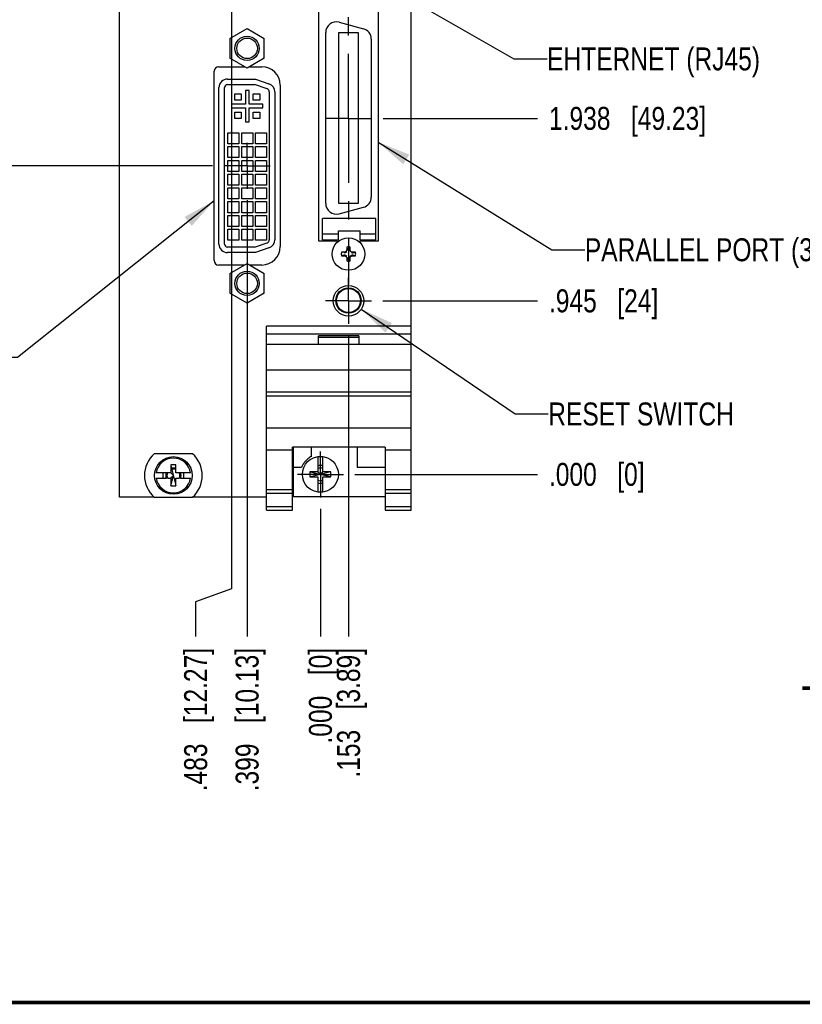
# Model space of a CAD drawing. Header units: inches. Extents: x 0.2 to 16.8, y 0.2 to 10.8.
# Tile 2 of 19: x 7.2 to 11.5, y 0.2 to 5.6. Entities that reach past the tile are written whole.
import ezdxf

# ---------------------------------------------------------------- set-up
doc = ezdxf.new("R2010")
doc.units = ezdxf.units.IN
doc.header["$LTSCALE"] = 0.935
doc.header["$MEASUREMENT"] = 0
doc.linetypes.add('CENTER', pattern=[0.6, 0.375, -0.075, 0.075, -0.075])
doc.layers.get('0').update_dxf_attribs({"linetype": 'CONTINUOUS'})
for name, color, linetype in [('DEFAULT_1', 7, 'CENTER'), ('DETAIL', 7, 'CONTINUOUS'), ('DIMENSIONS', 7, 'CONTINUOUS')]:
    doc.layers.add(name, color=color, linetype=linetype)
doc.styles.get("Standard").update_dxf_attribs({"font": 'txt', "width": 0.8})
doc.dimstyles.new('DIMSTYLE_1', dxfattribs={"dimtxt": 0.125, "dimasz": 0.18, "dimexe": 0.18, "dimexo": 0.0625, "dimgap": 0.09, "dimtad": 0, "dimtih": 1, "dimtoh": 1, "dimdec": 3, "dimzin": 4, "dimdsep": 46, "dimtxsty": 'STANDARD', "dimblk": '_FILLED', "dimblk1": '_FILLED', "dimblk2": '_FILLED', "dimcen": 0.09, "dimadec": 0, "dimazin": 0, "dimtp": 0.01, "dimtm": 0.01, "dimtfac": 1, "dimtdec": 3, "dimtofl": 0, "dimtmove": 0, "dimatfit": 3, "dimldrblk": '_FILLED', "dimfxl": 1, "dimtolj": 1, "dimtzin": 4, "dimarcsym": 0})
doc.dimstyles.get("Standard").update_dxf_attribs({"dimtxt": 0.125, "dimasz": 0.18, "dimexe": 0.18, "dimexo": 0.0625, "dimgap": 0.09, "dimtad": 0, "dimtih": 1, "dimtoh": 1, "dimdec": 3, "dimzin": 4, "dimdsep": 46, "dimtxsty": 'STANDARD', "dimblk": '_FILLED', "dimblk1": '_FILLED', "dimblk2": '_FILLED', "dimcen": 0.09, "dimadec": 0, "dimazin": 0, "dimtol": 1, "dimtp": 0.01, "dimtm": 0.01, "dimtfac": 1, "dimtdec": 3, "dimtofl": 0, "dimtmove": 0, "dimatfit": 3, "dimldrblk": '_FILLED', "dimfxl": 1, "dimtolj": 1, "dimtzin": 4, "dimarcsym": 0})

# ---------------------------------------------------------------- blocks, each defined once
blk = doc.blocks.new('*D0')
at = {"layer": 'DIMENSIONS', "color": 2, "linetype": 'CONTINUOUS'}
blk.add_line((9.189, 4.0786), (10.0299, 4.0786), dxfattribs=at)
at = {"layer": 'DIMENSIONS', "color": 2, "linetype": 'CONTINUOUS', "insert": (10.0924, 4.1411), "char_height": 0.125, "width": 0.925, "attachment_point": 1, "line_spacing_factor": 0.9}
blk.add_mtext('.945{\\Ftxt.shx;\\W1.000000;\\H0.125000; }[24]', dxfattribs=at)
blk = doc.blocks.new('_FILLED')
at = {"color": 0, "linetype": 'BYBLOCK'}
blk.add_solid([(0, 0), (-1, 0.174), (-1, -0.174)], dxfattribs=at)
blk = doc.blocks.new('*D1')
at = {"layer": 'DIMENSIONS', "color": 2, "linetype": 'CONTINUOUS'}
blk.add_line((8.4496, 4.626), (8.4496, 2.2514), dxfattribs=at)
at = {"layer": 'DIMENSIONS', "color": 2, "linetype": 'CONTINUOUS', "insert": (8.3871, 2.1889), "char_height": 0.125, "width": 1.225, "attachment_point": 3, "rotation": 90, "line_spacing_factor": 0.9}
blk.add_mtext('.399{\\Ftxt.shx;\\W1.000000;\\H0.125000; }[10.13]', dxfattribs=at)
blk = doc.blocks.new('*D2')
at = {"layer": 'DIMENSIONS', "color": 2, "linetype": 'CONTINUOUS'}
blk.add_line((9.036, 3.1339), (10.0299, 3.1339), dxfattribs=at)
at = {"layer": 'DIMENSIONS', "color": 2, "linetype": 'CONTINUOUS', "insert": (10.0924, 3.1964), "char_height": 0.125, "width": 0.825, "attachment_point": 1, "line_spacing_factor": 0.9}
blk.add_mtext('.000{\\Ftxt.shx;\\W1.000000;\\H0.125000; }[0]', dxfattribs=at)
blk = doc.blocks.new('*D3')
at = {"layer": 'DIMENSIONS', "color": 2, "linetype": 'CONTINUOUS'}
blk.add_line((8.8484, 2.9463), (8.8484, 2.2514), dxfattribs=at)
at = {"layer": 'DIMENSIONS', "color": 2, "linetype": 'CONTINUOUS', "insert": (8.7859, 2.1889), "char_height": 0.125, "width": 0.825, "attachment_point": 3, "rotation": 90, "line_spacing_factor": 0.9}
blk.add_mtext('.000{\\Ftxt.shx;\\W1.000000;\\H0.125000; }[0]', dxfattribs=at)
blk = doc.blocks.new('*D4')
at = {"layer": 'DIMENSIONS', "color": 2, "linetype": 'CONTINUOUS'}
blk.add_line((9.1895, 5.0721), (10.0299, 5.0721), dxfattribs=at)
at = {"layer": 'DIMENSIONS', "color": 2, "linetype": 'CONTINUOUS', "insert": (10.0924, 5.1346), "char_height": 0.125, "width": 1.325, "attachment_point": 1, "line_spacing_factor": 0.9}
blk.add_mtext('1.938{\\Ftxt.shx;\\W1.000000;\\H0.125000; }[49.23]', dxfattribs=at)
blk = doc.blocks.new('*D5')
at = {"layer": 'DIMENSIONS', "color": 2, "linetype": 'CONTINUOUS'}
blk.add_line((9.189, 6.5608), (10.0299, 6.5608), dxfattribs=at)
at = {"layer": 'DIMENSIONS', "color": 2, "linetype": 'CONTINUOUS', "insert": (10.0924, 6.6233), "char_height": 0.125, "width": 1.325, "attachment_point": 1, "line_spacing_factor": 0.9}
blk.add_mtext('3.427{\\Ftxt.shx;\\W1.000000;\\H0.125000; }[87.04]', dxfattribs=at)
blk = doc.blocks.new('*D6')
at = {"layer": 'DIMENSIONS', "color": 2, "linetype": 'CONTINUOUS'}
blk.add_line((9.1889, 7.4026), (10.0299, 7.4026), dxfattribs=at)
at = {"layer": 'DIMENSIONS', "color": 2, "linetype": 'CONTINUOUS', "insert": (10.0924, 7.4651), "char_height": 0.125, "width": 1.425, "attachment_point": 1, "line_spacing_factor": 0.9}
blk.add_mtext('4.269{\\Ftxt.shx;\\W1.000000;\\H0.125000; }[108.43]', dxfattribs=at)
blk = doc.blocks.new('*D7')
at = {"layer": 'DIMENSIONS', "color": 2, "linetype": 'CONTINUOUS'}
blk.add_line((8.1858, 7.2171), (7.0669, 7.2171), dxfattribs=at)
at = {"layer": 'DIMENSIONS', "color": 2, "linetype": 'CONTINUOUS', "insert": (7.0044, 7.2796), "char_height": 0.125, "width": 1.425, "attachment_point": 3, "line_spacing_factor": 0.9}
blk.add_mtext('4.083{\\Ftxt.shx;\\W1.000000;\\H0.125000; }[103.71]', dxfattribs=at)
blk = doc.blocks.new('*D8')
at = {"layer": 'DIMENSIONS', "color": 2, "linetype": 'CONTINUOUS'}
blk.add_line((7.9582, 6.7563), (7.0669, 6.7563), dxfattribs=at)
at = {"layer": 'DIMENSIONS', "color": 2, "linetype": 'CONTINUOUS', "insert": (7.0044, 6.8188), "char_height": 0.125, "width": 1.325, "attachment_point": 3, "line_spacing_factor": 0.9}
blk.add_mtext('3.622{\\Ftxt.shx;\\W1.000000;\\H0.125000; }[92.01]', dxfattribs=at)
blk = doc.blocks.new('*D9')
at = {"layer": 'DIMENSIONS', "color": 2, "linetype": 'CONTINUOUS'}
blk.add_line((8.1778, 6.0326), (7.0669, 6.0326), dxfattribs=at)
at = {"layer": 'DIMENSIONS', "color": 2, "linetype": 'CONTINUOUS', "insert": (7.0044, 6.0951), "char_height": 0.125, "width": 1.325, "attachment_point": 3, "line_spacing_factor": 0.9}
blk.add_mtext('2.899{\\Ftxt.shx;\\W1.000000;\\H0.125000; }[73.63]', dxfattribs=at)
blk = doc.blocks.new('*D10')
at = {"layer": 'DIMENSIONS', "color": 2, "linetype": 'CONTINUOUS'}
blk.add_line((8.262, 4.8136), (7.0669, 4.8136), dxfattribs=at)
at = {"layer": 'DIMENSIONS', "color": 2, "linetype": 'CONTINUOUS', "insert": (7.0044, 4.8761), "char_height": 0.125, "width": 1.325, "attachment_point": 3, "line_spacing_factor": 0.9}
blk.add_mtext('1.680{\\Ftxt.shx;\\W1.000000;\\H0.125000; }[42.67]', dxfattribs=at)
blk = doc.blocks.new('*D13')
at = {"layer": 'DIMENSIONS', "color": 2, "linetype": 'CONTINUOUS'}
for p, q in [((8.3654, 5.845), (8.3654, 2.5115)), ((8.3654, 2.5115), (8.1695, 2.44)), ((8.1695, 2.44), (8.1695, 2.2514))]:
    blk.add_line(p, q, dxfattribs=at)
at = {"layer": 'DIMENSIONS', "color": 2, "linetype": 'CONTINUOUS', "insert": (8.107, 2.1889), "char_height": 0.125, "width": 1.225, "attachment_point": 3, "rotation": 90, "line_spacing_factor": 0.9}
blk.add_mtext('.483{\\Ftxt.shx;\\W1.000000;\\H0.125000; }[12.27]', dxfattribs=at)
blk = doc.blocks.new('*D16')
at = {"layer": 'DIMENSIONS', "color": 2, "linetype": 'CONTINUOUS'}
blk.add_line((9.0014, 3.891), (9.0014, 2.2514), dxfattribs=at)
at = {"layer": 'DIMENSIONS', "color": 2, "linetype": 'CONTINUOUS', "insert": (8.9389, 2.1889), "char_height": 0.125, "width": 1.125, "attachment_point": 3, "rotation": 90, "line_spacing_factor": 0.9}
blk.add_mtext('.153{\\Ftxt.shx;\\W1.000000;\\H0.125000; }[3.89]', dxfattribs=at)

msp = doc.modelspace()

# ---------------------------------------------------------------- linework, layer by layer
at = {"color": 6, "linetype": 'CONTINUOUS'}
for p, q in [((7.7544, 3.0098), (7.7544, 8.0768)), ((9.3424, 2.9389), (9.3424, 8.0768)), ((8.8399, 4.4041), (8.8399, 5.7411)), ((9.1629, 5.7411), (9.1629, 4.4041)), ((8.9502, 5.5954), (9.0825, 5.5599)), ((8.3561, 5.5074), (8.4496, 5.5614)), ((8.4496, 5.5614), (8.5431, 5.5074)), ((8.8774, 4.6084), (8.8774, 5.5395)), ((9.0565, 5.5383), (8.9463, 5.5383)), ((8.9463, 5.5383), (8.9463, 4.6096)), ((9.0565, 4.6096), (9.0565, 5.5383)), ((8.3561, 5.5074), (8.3561, 5.3994)), ((8.5431, 5.3994), (8.5431, 5.5074)), ((9.1254, 5.504), (9.1254, 4.6438)), ((8.4496, 5.3454), (8.3561, 5.3994)), ((8.5431, 5.3994), (8.4496, 5.3454)), ((8.2696, 4.2986), (8.2696, 5.3286)), ((8.2946, 5.3536), (8.4354, 5.3536)), ((8.4638, 5.3536), (8.5296, 5.3536)), ((8.3425, 5.2861), (8.4947, 5.2861)), ((8.3425, 5.2561), (8.4897, 5.2561)), ((8.5589, 5.2322), (8.4897, 5.2561)), ((8.4947, 5.2861), (8.5687, 5.2605)), ((8.6296, 5.2536), (8.6296, 4.3736)), ((8.2965, 4.3872), (8.2965, 5.2401)), ((8.3265, 4.3872), (8.3265, 5.2401)), ((8.383, 5.1711), (8.383, 5.2061)), ((8.383, 5.2061), (8.418, 5.2061)), ((8.418, 5.2061), (8.418, 5.1711)), ((8.483, 5.2061), (8.518, 5.2061)), ((8.483, 5.1711), (8.483, 5.2061)), ((8.518, 5.2061), (8.518, 5.1711)), ((8.5704, 5.2161), (8.5704, 4.4112)), ((8.6004, 5.2161), (8.6004, 4.4112)), ((8.418, 5.1711), (8.383, 5.1711)), ((8.518, 5.1711), (8.483, 5.1711)), ((8.383, 5.1061), (8.418, 5.1061)), ((8.383, 5.0711), (8.383, 5.1061)), ((8.418, 5.1061), (8.418, 5.0711)), ((8.483, 5.1061), (8.518, 5.1061)), ((8.483, 5.0711), (8.483, 5.1061)), ((8.518, 5.1061), (8.518, 5.0711)), ((8.418, 5.0711), (8.383, 5.0711)), ((8.518, 5.0711), (8.483, 5.0711)), ((8.3455, 4.9936), (8.4055, 4.9936)), ((8.3455, 4.9336), (8.3455, 4.9936)), ((8.4055, 4.9936), (8.4055, 4.9336)), ((8.4205, 4.9936), (8.4805, 4.9936)), ((8.4205, 4.9336), (8.4205, 4.9936)), ((8.4805, 4.9936), (8.4805, 4.9336)), ((8.4955, 4.9936), (8.5555, 4.9936)), ((8.4955, 4.9336), (8.4955, 4.9936)), ((8.5555, 4.9936), (8.5555, 4.9336)), ((8.4055, 4.9336), (8.3455, 4.9336)), ((8.4805, 4.9336), (8.4205, 4.9336)), ((8.5555, 4.9336), (8.4955, 4.9336)), ((8.3455, 4.9186), (8.4055, 4.9186)), ((8.3455, 4.8586), (8.3455, 4.9186)), ((8.4055, 4.9186), (8.4055, 4.8586)), ((8.4205, 4.9186), (8.4805, 4.9186)), ((8.4205, 4.8586), (8.4205, 4.9186)), ((8.4805, 4.9186), (8.4805, 4.8586)), ((8.4955, 4.9186), (8.5555, 4.9186)), ((8.4955, 4.8586), (8.4955, 4.9186)), ((8.5555, 4.9186), (8.5555, 4.8586)), ((8.4055, 4.8586), (8.3455, 4.8586)), ((8.3455, 4.8436), (8.4055, 4.8436)), ((8.3455, 4.7836), (8.3455, 4.8436)), ((8.4055, 4.8436), (8.4055, 4.7836)), ((8.4805, 4.8586), (8.4205, 4.8586)), ((8.4205, 4.8436), (8.4805, 4.8436)), ((8.4205, 4.7836), (8.4205, 4.8436)), ((8.4805, 4.8436), (8.4805, 4.7836)), ((8.5555, 4.8586), (8.4955, 4.8586)), ((8.4955, 4.8436), (8.5555, 4.8436)), ((8.4955, 4.7836), (8.4955, 4.8436)), ((8.5555, 4.8436), (8.5555, 4.7836)), ((8.4055, 4.7836), (8.3455, 4.7836)), ((8.4805, 4.7836), (8.4205, 4.7836)), ((8.5555, 4.7836), (8.4955, 4.7836)), ((8.3455, 4.7686), (8.4055, 4.7686)), ((8.3455, 4.7086), (8.3455, 4.7686)), ((8.4055, 4.7686), (8.4055, 4.7086)), ((8.4205, 4.7686), (8.4805, 4.7686)), ((8.4205, 4.7086), (8.4205, 4.7686)), ((8.4805, 4.7686), (8.4805, 4.7086)), ((8.4955, 4.7686), (8.5555, 4.7686)), ((8.4955, 4.7086), (8.4955, 4.7686)), ((8.5555, 4.7686), (8.5555, 4.7086)), ((8.4055, 4.7086), (8.3455, 4.7086)), ((8.3455, 4.6936), (8.4055, 4.6936)), ((8.3455, 4.6336), (8.3455, 4.6936)), ((8.4055, 4.6936), (8.4055, 4.6336)), ((8.4805, 4.7086), (8.4205, 4.7086)), ((8.4205, 4.6936), (8.4805, 4.6936)), ((8.4205, 4.6336), (8.4205, 4.6936)), ((8.4805, 4.6936), (8.4805, 4.6336)), ((8.5555, 4.7086), (8.4955, 4.7086)), ((8.4955, 4.6936), (8.5555, 4.6936)), ((8.4955, 4.6336), (8.4955, 4.6936)), ((8.5555, 4.6936), (8.5555, 4.6336)), ((8.4055, 4.6336), (8.3455, 4.6336)), ((8.3455, 4.6186), (8.4055, 4.6186)), ((8.3455, 4.5586), (8.3455, 4.6186)), ((8.4055, 4.6186), (8.4055, 4.5586)), ((8.4805, 4.6336), (8.4205, 4.6336)), ((8.4205, 4.6186), (8.4805, 4.6186)), ((8.4205, 4.5586), (8.4205, 4.6186)), ((8.4805, 4.6186), (8.4805, 4.5586)), ((8.5555, 4.6336), (8.4955, 4.6336)), ((8.4955, 4.6186), (8.5555, 4.6186)), ((8.4955, 4.5586), (8.4955, 4.6186)), ((8.5555, 4.6186), (8.5555, 4.5586)), ((8.4055, 4.5586), (8.3455, 4.5586)), ((8.4805, 4.5586), (8.4205, 4.5586)), ((8.5555, 4.5586), (8.4955, 4.5586)), ((8.9463, 4.6096), (9.0565, 4.6096)), ((8.9502, 4.5525), (9.0825, 4.5879)), ((8.3455, 4.5436), (8.4055, 4.5436)), ((8.3455, 4.4836), (8.3455, 4.5436)), ((8.4055, 4.5436), (8.4055, 4.4836)), ((8.4205, 4.5436), (8.4805, 4.5436)), ((8.4205, 4.4836), (8.4205, 4.5436)), ((8.4805, 4.5436), (8.4805, 4.4836)), ((8.4955, 4.5436), (8.5555, 4.5436)), ((8.4955, 4.4836), (8.4955, 4.5436)), ((8.5555, 4.5436), (8.5555, 4.4836)), ((9.151, 4.5265), (8.8597, 4.5265)), ((8.8597, 4.4103), (8.8597, 4.5265)), ((9.151, 4.4103), (9.151, 4.5265)), ((8.4055, 4.4836), (8.3455, 4.4836)), ((8.3455, 4.4686), (8.4055, 4.4686)), ((8.3455, 4.4086), (8.3455, 4.4686)), ((8.4055, 4.4686), (8.4055, 4.4086)), ((8.4805, 4.4836), (8.4205, 4.4836)), ((8.4205, 4.4686), (8.4805, 4.4686)), ((8.4205, 4.4086), (8.4205, 4.4686)), ((8.4805, 4.4686), (8.4805, 4.4086)), ((8.5555, 4.4836), (8.4955, 4.4836)), ((8.4955, 4.4686), (8.5555, 4.4686)), ((8.4955, 4.4086), (8.4955, 4.4686)), ((8.5555, 4.4686), (8.5555, 4.4086)), ((8.9463, 4.4596), (9.0644, 4.4596)), ((8.9463, 4.4103), (8.9463, 4.4596)), ((9.0644, 4.4103), (9.0644, 4.4596)), ((8.4055, 4.4086), (8.3455, 4.4086)), ((8.4805, 4.4086), (8.4205, 4.4086)), ((8.5555, 4.4086), (8.4955, 4.4086)), ((8.9414, 4.4041), (8.8399, 4.4041)), ((8.9463, 4.4418), (8.8597, 4.4418)), ((8.8597, 4.4103), (8.9463, 4.4103)), ((8.9414, 4.3976), (8.9414, 4.4041)), ((9.1629, 4.4041), (9.0614, 4.4041)), ((9.0614, 4.4041), (9.0614, 4.3976)), ((9.151, 4.4418), (9.0644, 4.4418)), ((9.0644, 4.4103), (9.151, 4.4103)), ((8.4897, 4.3712), (8.3425, 4.3712)), ((8.4897, 4.3712), (8.5589, 4.3951)), ((8.5687, 4.3667), (8.4947, 4.3412)), ((8.4947, 4.3412), (8.3425, 4.3412)), ((8.9803, 4.3288), (8.9825, 4.3236)), ((9.0061, 4.3124), (9.0113, 4.3147)), ((9.0147, 4.3203), (9.0121, 4.3228)), ((9.0203, 4.3236), (9.0225, 4.3288)), ((8.4354, 4.2736), (8.2946, 4.2736)), ((8.3561, 4.2278), (8.4496, 4.2818)), ((8.4496, 4.2818), (8.5431, 4.2278)), ((8.5296, 4.2736), (8.4638, 4.2736)), ((8.3561, 4.2278), (8.3561, 4.1199)), ((8.5431, 4.1199), (8.5431, 4.2278)), ((8.4496, 4.0659), (8.3561, 4.1199)), ((8.5431, 4.1199), (8.4496, 4.0659)), ((9.3424, 3.9409), (8.5544, 3.9409)), ((8.5544, 2.9389), (8.5544, 3.9409)), ((9.3424, 3.8979), (8.5544, 3.8979)), ((9.0584, 3.8879), (8.8384, 3.8879)), ((8.8384, 3.8409), (8.8384, 3.8879)), ((9.0584, 3.8879), (9.0584, 3.8409)), ((9.3424, 3.8409), (8.5544, 3.8409)), ((9.3424, 3.7009), (8.5544, 3.7009)), ((9.3424, 3.5809), (8.5544, 3.5809)), ((8.5544, 3.5613), (9.3424, 3.5613)), ((9.3424, 3.3856), (8.5544, 3.3856)), ((9.2004, 3.2811), (8.6964, 3.2811)), ((8.6964, 2.9389), (8.6964, 3.2811)), ((8.7024, 3.0119), (8.7024, 3.2811)), ((8.7994, 3.2312), (8.7994, 3.2811)), ((9.0494, 3.2811), (9.0494, 3.1719)), ((9.2004, 3.2811), (9.2004, 2.9389)), ((8.1522, 3.2463), (7.9447, 3.2463)), ((8.6964, 3.2659), (8.5544, 3.2659)), ((9.3424, 3.2659), (9.2004, 3.2659)), ((7.9705, 3.1928), (7.9802, 3.1928)), ((8.0622, 3.1849), (8.0346, 3.1849)), ((8.0346, 3.1849), (8.0346, 3.1416)), ((8.0622, 3.1416), (8.0622, 3.1849)), ((8.1165, 3.1928), (8.1263, 3.1928)), ((8.7462, 3.1719), (8.7024, 3.1719)), ((9.2004, 3.1719), (9.0494, 3.1719)), ((7.9934, 3.114), (7.9934, 3.1415)), ((8.0346, 3.114), (8.0346, 3.0707)), ((8.0354, 3.0738), (8.0484, 3.1278)), ((8.0622, 3.0707), (8.0622, 3.114)), ((8.1034, 3.1415), (8.1034, 3.114)), ((8.8346, 3.1476), (8.7913, 3.1476)), ((8.7913, 3.1476), (8.7913, 3.1201)), ((8.7913, 3.1201), (8.8346, 3.1201)), ((8.7945, 3.1469), (8.8484, 3.1339)), ((8.9023, 3.1469), (8.8484, 3.1339)), ((8.9055, 3.1476), (8.8622, 3.1476)), ((8.8622, 3.1201), (8.9055, 3.1201)), ((8.9055, 3.1201), (8.9055, 3.1476)), ((7.9803, 3.0628), (7.9705, 3.0628)), ((8.0346, 3.0707), (8.0622, 3.0707)), ((8.1263, 3.0628), (8.1166, 3.0628)), ((7.9447, 3.0098), (7.7544, 3.0098)), ((7.9447, 3.0093), (8.1522, 3.0093)), ((8.5544, 3.0098), (8.1522, 3.0098)), ((8.6964, 3.0489), (8.5544, 3.0489)), ((8.6964, 3.0296), (8.5544, 3.0296)), ((9.2004, 3.0119), (8.7024, 3.0119)), ((9.3424, 3.0489), (9.2004, 3.0489)), ((9.3424, 3.0296), (9.2004, 3.0296)), ((8.6964, 2.9568), (8.5544, 2.9568)), ((9.3424, 2.9568), (9.2004, 2.9568)), ((8.5544, 2.9389), (8.6964, 2.9389)), ((9.2004, 2.9389), (9.3424, 2.9389))]:
    msp.add_line(p, q, dxfattribs=at)
at = {"color": 7, "linetype": 'CONTINUOUS'}
for p, q in [((8.4605, 5.2236), (8.4405, 5.2236)), ((8.4405, 5.2236), (8.4405, 5.1486)), ((8.4605, 5.1486), (8.4605, 5.2236)), ((8.4405, 5.1486), (8.3655, 5.1486)), ((8.3655, 5.1486), (8.3655, 5.1286)), ((8.5355, 5.1486), (8.4605, 5.1486)), ((8.5355, 5.1286), (8.5355, 5.1486)), ((8.3655, 5.1286), (8.4405, 5.1286)), ((8.4405, 5.1286), (8.4405, 5.0536)), ((8.4605, 5.1286), (8.5355, 5.1286)), ((8.4605, 5.0536), (8.4605, 5.1286)), ((8.4405, 5.0536), (8.4605, 5.0536)), ((8.9762, 4.3434), (8.9634, 4.343)), ((8.9907, 4.3443), (8.9803, 4.3383)), ((8.9803, 4.3383), (8.9825, 4.3435)), ((8.9882, 4.3468), (8.9907, 4.3443)), ((8.9915, 4.3525), (8.9893, 4.3487)), ((8.9967, 4.3547), (8.9915, 4.3525)), ((8.9925, 4.3699), (8.9967, 4.3566)), ((8.9967, 4.3566), (8.9967, 4.3547)), ((9.0061, 4.3566), (9.0103, 4.3699)), ((9.0061, 4.3547), (9.0061, 4.3566)), ((9.0113, 4.3525), (9.0061, 4.3547)), ((9.0147, 4.3468), (9.0113, 4.3525)), ((9.0166, 4.3457), (9.0147, 4.3468)), ((9.0203, 4.3435), (9.0166, 4.3457)), ((9.0225, 4.3383), (9.0203, 4.3435)), ((9.0394, 4.343), (9.0244, 4.3383)), ((8.9634, 4.3241), (8.9784, 4.3288)), ((8.9784, 4.3288), (8.9803, 4.3288)), ((8.9803, 4.3288), (8.9907, 4.3228)), ((8.9907, 4.3228), (8.9882, 4.3203)), ((8.9904, 4.3165), (8.9915, 4.3147)), ((8.9915, 4.3147), (8.9967, 4.3124)), ((8.9967, 4.3105), (8.9925, 4.2972)), ((8.9967, 4.3124), (8.9967, 4.3105)), ((9.0061, 4.3124), (9.0121, 4.3228)), ((9.0061, 4.3105), (9.0061, 4.3124)), ((9.0103, 4.2972), (9.0061, 4.3105)), ((9.0121, 4.3228), (9.0225, 4.3288)), ((9.0244, 4.3383), (9.0225, 4.3383)), ((9.0225, 4.3288), (9.0244, 4.3288)), ((9.0244, 4.3288), (9.0394, 4.3241)), ((8.8384, 3.8809), (9.0584, 3.8809)), ((8.8346, 3.2285), (8.8346, 3.2276)), ((8.8346, 3.2276), (8.8346, 3.2218)), ((8.8346, 3.2218), (8.8346, 3.2159)), ((8.8622, 3.2276), (8.8622, 3.2285)), ((8.8622, 3.2159), (8.8622, 3.2276)), ((7.9683, 3.1903), (7.9773, 3.1903)), ((8.0354, 3.1817), (8.0614, 3.0738)), ((8.1194, 3.1903), (8.1285, 3.1903)), ((7.9664, 3.1416), (7.9547, 3.1416)), ((7.9547, 3.114), (7.9664, 3.114)), ((8.0367, 3.1416), (8.0346, 3.1416)), ((8.0346, 3.114), (8.0367, 3.114)), ((8.0367, 3.1395), (8.0367, 3.1416)), ((8.0484, 3.1278), (8.0367, 3.1395)), ((8.0367, 3.1161), (8.0484, 3.1278)), ((8.0367, 3.114), (8.0367, 3.1161)), ((8.1421, 3.1416), (8.1305, 3.1416)), ((8.1305, 3.114), (8.1421, 3.114)), ((8.8484, 3.1339), (8.7945, 3.1208)), ((8.8346, 3.1476), (8.8346, 3.1456)), ((8.8346, 3.1456), (8.8367, 3.1456)), ((8.8367, 3.1456), (8.8484, 3.1339)), ((8.8484, 3.1339), (8.8601, 3.1456)), ((8.9023, 3.1208), (8.8484, 3.1339)), ((8.8601, 3.1456), (8.8622, 3.1456)), ((8.8622, 3.1456), (8.8622, 3.1476)), ((7.9774, 3.0653), (7.9683, 3.0653)), ((8.1285, 3.0653), (8.1195, 3.0653)), ((8.8346, 3.0518), (8.8346, 3.0401)), ((8.8346, 3.0401), (8.8346, 3.0392)), ((8.8622, 3.046), (8.8622, 3.0518)), ((8.8622, 3.0401), (8.8622, 3.046)), ((8.8622, 3.0392), (8.8622, 3.0401))]:
    msp.add_line(p, q, dxfattribs=at)
at = {"color": 7, "linetype": 'CONTINUOUS', "const_width": 0.02}
for points in [[(11.4718, 1.9702), (16.75, 1.9707)], [(0.25, 0.2586), (16.75, 0.2586)]]:
    msp.add_lwpolyline(points, dxfattribs=at)
at = {"color": 6, "linetype": 'CONTINUOUS'}
for centre, radius in [((8.4496, 5.4534), 0.066), ((8.4496, 5.4534), 0.056), ((9.0014, 4.3336), 0.0886), ((8.4496, 4.1739), 0.066), ((8.4496, 4.1739), 0.056), ((9.0014, 4.0786), 0.083), ((9.0014, 4.0801), 0.069), ((9.0014, 4.0801), 0.0655), ((8.0484, 3.1278), 0.1025)]:
    msp.add_circle(centre, radius, dxfattribs=at)
at = {"color": 7, "linetype": 'CONTINUOUS'}
msp.add_circle((8.8484, 3.1339), 0.098, dxfattribs=at)
at = {"color": 6, "linetype": 'CONTINUOUS'}
for centre, radius, start, end in [((8.9353, 5.5395), 0.0579, 75, 180), ((9.0675, 5.504), 0.0579, 0, 75), ((8.2946, 5.3286), 0.025, 90, 180), ((8.5296, 5.2536), 0.1, 0, 90), ((8.3425, 5.2401), 0.046, 90, 180), ((8.3425, 5.2401), 0.016, 90, 180), ((8.5534, 5.2161), 0.047, 0, 70.965), ((8.5534, 5.2161), 0.017, 359.9266, 70.965), ((9.0675, 4.6438), 0.0579, 285, 360), ((8.9353, 4.6084), 0.0579, 180, 285), ((8.5534, 4.4112), 0.017, 289.035, 0.0731), ((8.5534, 4.4112), 0.047, 289.035, 360), ((8.3425, 4.3872), 0.046, 180, 270), ((8.3425, 4.3872), 0.016, 180, 270), ((8.5296, 4.3736), 0.1, 270, 360), ((9.8497, 2.8642), 1.7148, 120.1611, 120.3801), ((10.0268, 4.3352), 1.0355, 177.9878, 179.0455), ((7.9572, 4.3347), 1.0543, 0.964, 2.0028), ((9.0031, 3.3082), 1.0355, 87.9878, 89.0455), ((8.2946, 4.2986), 0.025, 180, 270), ((8.9997, 5.359), 1.0355, 267.9878, 269.0455), ((9.8483, 5.8005), 1.7119, 239.6197, 239.839), ((10.0457, 4.3324), 1.0544, 180.964, 182.0027), ((7.976, 4.3319), 1.0355, 357.9878, 359.0455), ((7.5346, 5.1804), 1.7118, 329.6197, 329.839), ((8.1531, 5.8029), 1.7147, 300.1611, 300.3801), ((9.0026, 5.3778), 1.0543, 270.964, 272.0028), ((8.0484, 3.1278), 0.1575, 131.203, 228.797), ((8.0484, 3.1278), 0.1575, 311.203, 48.797)]:
    msp.add_arc(centre, radius, start, end, dxfattribs=at)
at = {"color": 7, "linetype": 'CONTINUOUS'}
for centre, radius, start, end in [((8.9943, 3.5877), 0.7559, 90.8955, 91.3765), ((9.7578, 3.9002), 0.8898, 149.7316, 149.8728), ((9.0014, 4.3336), 0.0392, 76.0423, 103.9577), ((9.0014, 4.3336), 0.0392, 346.0423, 13.9577), ((10.0622, 4.9437), 1.2418, 210.1333, 210.3358), ((9.0014, 4.3336), 0.0392, 256.042, 283.9577), ((8.0484, 3.1278), 0.0947, 8.3637, 171.6363), ((8.8484, 3.1339), 0.0956, 81.7166, 98.2834), ((8.0484, 3.128), 0.0398, 100.2217, 103.5888), ((8.0484, 3.1277), 0.0401, 69.53, 100.1934), ((8.8484, 3.1339), 0.049, 73.4558, 106.553), ((8.8484, 3.1339), 0.035, 66.6151, 113.3849), ((8.0484, 3.1278), 0.0947, 188.3637, 351.6363), ((8.0484, 3.1278), 0.035, 156.6151, 203.3849), ((8.0484, 3.1278), 0.035, 66.5928, 103.5387), ((8.0484, 3.1278), 0.035, 336.6151, 23.3849), ((8.8489, 3.1338), 0.0495, 193.3021, 196.1914), ((8.8484, 3.1339), 0.035, 193.5387, 203.4072), ((8.8484, 3.1339), 0.035, 336.5928, 346.4613), ((8.8479, 3.1338), 0.0495, 343.7727, 346.6658), ((8.0484, 3.1278), 0.035, 283.5387, 293.4072), ((8.0484, 3.1279), 0.0402, 283.5935, 290.4704), ((8.8484, 3.1339), 0.035, 246.6151, 293.3849), ((8.8484, 3.1339), 0.049, 253.4558, 286.553), ((8.8484, 3.1339), 0.0956, 261.7166, 278.2834)]:
    msp.add_arc(centre, radius, start, end, dxfattribs=at)
for points, knots in [([(8.9634, 4.343), (8.963, 4.3415), (8.9624, 4.3383), (8.9621, 4.3336), (8.9624, 4.3288), (8.963, 4.3257), (8.9634, 4.3241)], [0, 0, 0, 0, 0.249979, 0.499991, 0.750033, 1, 1, 1, 1]), ([(8.7994, 3.2312), (8.7959, 3.2295), (8.7893, 3.2257), (8.7803, 3.2192), (8.7722, 3.2121), (8.7652, 3.2046), (8.7592, 3.1967), (8.7541, 3.1886), (8.7498, 3.1804), (8.7473, 3.1747), (8.7462, 3.1719)], [0, 0, 0, 0, 0.142976, 0.279793, 0.410582, 0.535944, 0.656778, 0.773856, 0.888045, 1, 1, 1, 1]), ([(8.8346, 3.2159), (8.8347, 3.2131), (8.8347, 3.2075), (8.8347, 3.2005), (8.8346, 3.1948), (8.8346, 3.1906), (8.8346, 3.1863), (8.8346, 3.1821), (8.8346, 3.1778), (8.8347, 3.1735), (8.8348, 3.1692), (8.8348, 3.1656), (8.8347, 3.1627), (8.8346, 3.1599), (8.8344, 3.1563), (8.8343, 3.152), (8.8345, 3.1491), (8.8346, 3.1476)], [0, 0, 0, 0, 0.12272, 0.246327, 0.308417, 0.370673, 0.433077, 0.495615, 0.55827, 0.621037, 0.683926, 0.746957, 0.778541, 0.810181, 0.873548, 0.936826, 1, 1, 1, 1]), ([(8.8622, 3.1476), (8.8623, 3.1491), (8.8625, 3.152), (8.8624, 3.1563), (8.8622, 3.1599), (8.8621, 3.1627), (8.862, 3.1656), (8.862, 3.1692), (8.8621, 3.1735), (8.8622, 3.1778), (8.8622, 3.1821), (8.8622, 3.1863), (8.8622, 3.1906), (8.8622, 3.1948), (8.8621, 3.2005), (8.8621, 3.2075), (8.8621, 3.2131), (8.8622, 3.2159)], [0, 0, 0, 0, 0.063174, 0.126452, 0.189819, 0.221459, 0.253043, 0.316074, 0.378963, 0.44173, 0.504385, 0.566923, 0.629327, 0.691583, 0.753673, 0.87728, 1, 1, 1, 1]), ([(8.0346, 3.1416), (8.0332, 3.1417), (8.0303, 3.1419), (8.026, 3.1418), (8.0224, 3.1416), (8.0195, 3.1415), (8.0166, 3.1414), (8.0131, 3.1414), (8.0088, 3.1415), (8.0045, 3.1415), (8.0002, 3.1416), (7.9959, 3.1416), (7.9917, 3.1416), (7.9874, 3.1416), (7.9818, 3.1415), (7.9748, 3.1414), (7.9691, 3.1415), (7.9664, 3.1416)], [0, 0, 0, 0, 0.063174, 0.126452, 0.189819, 0.221459, 0.253043, 0.316074, 0.378963, 0.44173, 0.504385, 0.566923, 0.629327, 0.691583, 0.753673, 0.87728, 1, 1, 1, 1]), ([(7.9664, 3.114), (7.9691, 3.1141), (7.9748, 3.1141), (7.9818, 3.114), (7.9874, 3.114), (7.9917, 3.114), (7.9959, 3.1139), (8.0002, 3.114), (8.0045, 3.114), (8.0088, 3.1141), (8.0131, 3.1141), (8.0166, 3.1141), (8.0195, 3.1141), (8.0224, 3.114), (8.026, 3.1138), (8.0303, 3.1137), (8.0332, 3.1138), (8.0346, 3.114)], [0, 0, 0, 0, 0.12272, 0.246327, 0.308417, 0.370673, 0.433077, 0.495615, 0.55827, 0.621037, 0.683926, 0.746957, 0.778541, 0.810181, 0.873548, 0.936826, 1, 1, 1, 1]), ([(8.0084, 3.1278), (8.0084, 3.1301), (8.0089, 3.1348), (8.01, 3.1393), (8.0108, 3.1415)], [0, 0, 0, 0, 0.499537, 1, 1, 1, 1]), ([(8.0108, 3.114), (8.01, 3.1162), (8.0089, 3.1208), (8.0084, 3.1254), (8.0084, 3.1278)], [0, 0, 0, 0, 0.500516, 1, 1, 1, 1]), ([(8.1305, 3.1416), (8.1277, 3.1415), (8.1221, 3.1414), (8.115, 3.1415), (8.1094, 3.1416), (8.1051, 3.1416), (8.1009, 3.1416), (8.0966, 3.1416), (8.0923, 3.1415), (8.088, 3.1415), (8.0837, 3.1414), (8.0802, 3.1414), (8.0773, 3.1415), (8.0744, 3.1416), (8.0708, 3.1418), (8.0665, 3.1419), (8.0636, 3.1417), (8.0622, 3.1416)], [0, 0, 0, 0, 0.12272, 0.246327, 0.308417, 0.370673, 0.433077, 0.495615, 0.55827, 0.621037, 0.683926, 0.746957, 0.778541, 0.810181, 0.873548, 0.936826, 1, 1, 1, 1]), ([(8.0622, 3.114), (8.0636, 3.1138), (8.0665, 3.1137), (8.0708, 3.1138), (8.0744, 3.114), (8.0773, 3.1141), (8.0802, 3.1141), (8.0837, 3.1141), (8.088, 3.1141), (8.0923, 3.114), (8.0966, 3.114), (8.1009, 3.1139), (8.1051, 3.114), (8.1094, 3.114), (8.115, 3.114), (8.1221, 3.1141), (8.1277, 3.1141), (8.1305, 3.114)], [0, 0, 0, 0, 0.063174, 0.126452, 0.189819, 0.221459, 0.253043, 0.316074, 0.378963, 0.44173, 0.504385, 0.566923, 0.629327, 0.691583, 0.753673, 0.87728, 1, 1, 1, 1]), ([(8.086, 3.1415), (8.0868, 3.1393), (8.088, 3.1348), (8.0884, 3.1301), (8.0884, 3.1278)], [0, 0, 0, 0, 0.500516, 1, 1, 1, 1]), ([(8.0884, 3.1278), (8.0884, 3.1254), (8.088, 3.1208), (8.0868, 3.1162), (8.086, 3.114)], [0, 0, 0, 0, 0.499537, 1, 1, 1, 1]), ([(8.8346, 3.1201), (8.8345, 3.1187), (8.8343, 3.1158), (8.8344, 3.1115), (8.8346, 3.1079), (8.8347, 3.105), (8.8348, 3.1021), (8.8348, 3.0985), (8.8347, 3.0942), (8.8346, 3.0899), (8.8346, 3.0857), (8.8346, 3.0814), (8.8346, 3.0771), (8.8346, 3.0729), (8.8347, 3.0672), (8.8347, 3.0602), (8.8347, 3.0546), (8.8346, 3.0518)], [0, 0, 0, 0, 0.063174, 0.126452, 0.189819, 0.221459, 0.253043, 0.316074, 0.378963, 0.44173, 0.504385, 0.566923, 0.629327, 0.691583, 0.753673, 0.87728, 1, 1, 1, 1]), ([(8.8622, 3.0518), (8.8621, 3.0546), (8.8621, 3.0602), (8.8621, 3.0672), (8.8622, 3.0729), (8.8622, 3.0771), (8.8622, 3.0814), (8.8622, 3.0857), (8.8622, 3.0899), (8.8621, 3.0942), (8.862, 3.0985), (8.862, 3.1021), (8.8621, 3.105), (8.8622, 3.1079), (8.8624, 3.1115), (8.8625, 3.1158), (8.8623, 3.1187), (8.8622, 3.1201)], [0, 0, 0, 0, 0.12272, 0.246327, 0.308417, 0.370673, 0.433077, 0.495615, 0.55827, 0.621037, 0.683926, 0.746957, 0.778541, 0.810181, 0.873548, 0.936826, 1, 1, 1, 1])]:
    msp.add_open_spline(points, degree=3, knots=knots, dxfattribs=at)
at = {"layer": 'DEFAULT_1', "color": 7, "linetype": 'CENTER'}
for p, q in [((9.0019, 5.0721), (9.0019, 6.4548)), ((9.0019, 5.0721), (8.8768, 5.0721)), ((9.0019, 5.0721), (9.127, 5.0721)), ((9.0019, 5.0721), (9.0019, 4.1682)), ((8.4496, 4.8136), (8.4496, 4.9387)), ((8.4496, 4.8136), (8.3245, 4.8136)), ((8.4496, 4.8136), (8.5747, 4.8136)), ((8.4496, 4.8136), (8.4496, 4.6885)), ((9.0014, 4.0786), (9.0014, 4.2037)), ((9.0014, 4.0786), (8.8763, 4.0786)), ((9.0014, 4.0786), (9.1265, 4.0786)), ((9.0014, 4.0786), (9.0014, 3.9535)), ((8.8484, 3.1339), (8.8484, 3.259)), ((8.8484, 3.1339), (8.7233, 3.1339)), ((8.8484, 3.1339), (8.9735, 3.1339)), ((8.8484, 3.1339), (8.8484, 3.0088))]:
    msp.add_line(p, q, dxfattribs=at)

# ---------------------------------------------------------------- texts
at = {"layer": 'DETAIL', "color": 2, "linetype": 'CONTINUOUS', "char_height": 0.125, "attachment_point": 1, "line_spacing_factor": 0.9}
for s, insert, width in [('EHTERNET (RJ45)', (10.082, 5.4582), 1.5), ('PARALLEL PORT (36 PIN CHAMP)', (10.2875, 4.4193), 2.8), ('RESET SWITCH', (10.0883, 3.5252), 1.2)]:
    msp.add_mtext(s, dxfattribs=dict(at, insert=insert, width=width))

# ---------------------------------------------------------------- dimensions: what is measured, and where the dimension line sits
at = {"layer": 'DIMENSIONS', "color": 2, "linetype": 'CONTINUOUS'}
for feature_location, offset, dtype, origin, picture, middle in [((9.1889, 7.4026), (0.841, 0), 0, (9.1264, 3.1339), '*D6', (10.8049, 7.4026)), ((8.1858, 7.2171), (-1.1189, 0), 0, (8.2483, 3.1339), '*D7', (5.9919, 7.2171)), ((7.9582, 6.7563), (-0.8913, 0), 0, (8.0207, 3.1339), '*D8', (6.0419, 6.7563)), ((9.189, 6.5608), (0.8409, 0), 0, (9.1265, 3.1339), '*D5', (10.7549, 6.5608)), ((8.1778, 6.0326), (-1.1109, 0), 0, (8.2403, 3.1339), '*D9', (6.0419, 6.0326)), ((8.3654041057, 5.844972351), (-0.1959144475, -3.59361), 0, (8.8484041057, 5.907472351), '*D13', (8.3039117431, 1.3528631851)), ((9.1895, 5.0721), (0.8404, 0), 0, (9.127, 3.1339), '*D4', (10.7549, 5.0721)), ((8.262, 4.8136), (-1.1951, 0), 0, (8.3245, 3.1339), '*D10', (6.0419, 4.8136)), ((8.4496, 4.626), (0, -2.3747), 1, (8.8484, 3.0088), '*D1', (8.5841, 1.3529)), ((9.189, 4.0786), (0.8409, 0), 0, (8.9735, 3.1339), '*D0', (10.5549, 4.0786)), ((9.0014, 3.891), (0, -1.6396), 1, (8.8484, 3.9535), '*D16', (9.1134, 1.4029)), ((9.0360041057, 3.133862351), (0.9939, 0), 0, (8.9735041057, 3.133862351), '*D2', (10.5049041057, 3.133862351)), ((8.8484041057, 2.946262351), (0, -0.6949), 1, (8.8484041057, 3.008762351), '*D3', (8.9604225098, 1.5528631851))]:
    dim = msp.add_ordinate_dim(feature_location=feature_location, offset=offset, dtype=dtype, origin=origin, dimstyle='DIMSTYLE_1', dxfattribs=at)
    dim.commit()
    dim.dimension.update_dxf_attribs({"geometry": picture, "text_midpoint": middle})

# ---------------------------------------------------------------- leaders
at = {"layer": 'DETAIL', "color": 2, "linetype": 'CONTINUOUS'}
for points in [[(8.6594, 6.1078), (9.902, 5.3957), (10.082, 5.3957)], [(9.1629, 4.943), (10.1075, 4.3568), (10.2875, 4.3568)], [(8.2696, 4.6232), (7.1997, 3.7709), (7.0197, 3.7709)], [(9.071, 4.0333), (9.9083, 3.4627), (10.0883, 3.4627)]]:
    msp.add_leader(points, dimstyle='STANDARD', override={"dimtad": 0}, dxfattribs=at)

doc.saveas('drawing.dxf')
